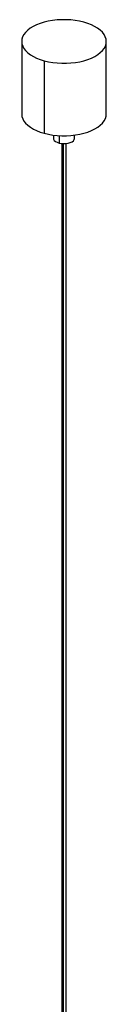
# Paper-space layout '_Trimétrica' of a CAD drawing. Header units: millimetres. Extents: x -151 to 151, y -26 to 1370.
# Tile 4 of 4: x -30 to 30, y 672 to 1370. Entities that reach past the tile are written whole.
import ezdxf

# ---------------------------------------------------------------- set-up
doc = ezdxf.new("R2010")
doc.units = ezdxf.units.MM

psp = doc.layouts.new('_Trimétrica')

# ---------------------------------------------------------------- linework, layer by layer
at = {"color": 7, "linetype": 'Continuous', "lineweight": 25}
for p, q in [((-30, 1354.32), (-30, 1302.89)), ((30, 1302.89), (30, 1354.32)), ((-14, 1340.66), (-14, 1289.23)), ((-7.5, 1287.93), (-7.5, 1285.75)), ((7.5, 1285.75), (7.5, 1287.93)), ((-1.5, 1281.97), (-1.5, 428.58)), ((1.5, 428.58), (1.5, 1281.97))]:
    psp.add_line(p, q, dxfattribs=at)
at = {"color": 8, "linetype": 'Continuous', "lineweight": 25}
for p, q in [((-3.5, 1287.55), (-3.5, 1282.33)), ((-0.7, 1281.91), (-0.7, 427.9))]:
    psp.add_line(p, q, dxfattribs=at)
at = {"color": 7, "linetype": 'Continuous', "lineweight": 25, "flags": 128}
for points in [[(14, 1367.99), (11.05, 1368.69), (7.97, 1369.22), (4.8, 1369.58), (1.57, 1369.75), (-1.68, 1369.75), (-4.91, 1369.57), (-8.08, 1369.2), (-11.16, 1368.67), (-14.1, 1367.96), (-16.88, 1367.1), (-19.47, 1366.08), (-21.82, 1364.93), (-23.92, 1363.65), (-25.74, 1362.26), (-27.25, 1360.78), (-28.45, 1359.23), (-29.31, 1357.62), (-29.83, 1355.97), (-30, 1354.29), (-29.82, 1352.62), (-29.29, 1350.97), (-28.41, 1349.36), (-27.2, 1347.81), (-25.68, 1346.33), (-23.85, 1344.95), (-21.74, 1343.68), (-19.38, 1342.53), (-16.79, 1341.52), (-14, 1340.66)], [(-14, 1340.66), (-11.05, 1339.96), (-7.97, 1339.43), (-4.8, 1339.07), (-1.57, 1338.89), (1.68, 1338.9), (4.91, 1339.08), (8.08, 1339.44), (11.16, 1339.98), (14.1, 1340.69), (16.88, 1341.55), (19.47, 1342.57), (21.82, 1343.72), (23.92, 1345), (25.74, 1346.38), (27.25, 1347.86), (28.45, 1349.42), (29.31, 1351.03), (29.83, 1352.68), (30, 1354.35), (29.82, 1356.02), (29.29, 1357.68), (28.41, 1359.29), (27.2, 1360.84), (25.68, 1362.32), (23.85, 1363.7), (21.74, 1364.97), (19.38, 1366.12), (16.79, 1367.13), (14, 1367.99)], [(-30, 1302.89), (-30, 1302.86), (-29.82, 1301.19), (-29.29, 1299.54), (-28.41, 1297.93), (-27.2, 1296.38), (-25.68, 1294.9), (-23.85, 1293.52), (-21.74, 1292.25), (-19.38, 1291.1), (-16.79, 1290.09), (-14, 1289.23)], [(-14, 1289.23), (-11.05, 1288.53), (-7.97, 1288), (-4.8, 1287.64), (-1.57, 1287.46), (1.68, 1287.47), (4.91, 1287.65), (8.08, 1288.01), (11.16, 1288.55), (14.1, 1289.26), (16.88, 1290.12), (19.47, 1291.14), (21.82, 1292.29), (23.92, 1293.57), (25.74, 1294.95), (27.25, 1296.43), (28.45, 1297.99), (29.31, 1299.6), (29.83, 1301.25), (30, 1302.89)], [(-7.5, 1285.75), (-7.37, 1285.03), (-6.87, 1284.2), (-6.03, 1283.46), (-4.89, 1282.82), (-3.5, 1282.33)], [(-3.5, 1282.33), (-1.94, 1282.02), (-0.28, 1281.89), (1.4, 1281.96), (3, 1282.21), (4.46, 1282.64), (5.69, 1283.23), (6.63, 1283.95), (7.25, 1284.75), (7.49, 1285.61), (7.5, 1285.75)]]:
    psp.add_lwpolyline(points, dxfattribs=at)

doc.saveas('drawing.dxf')
